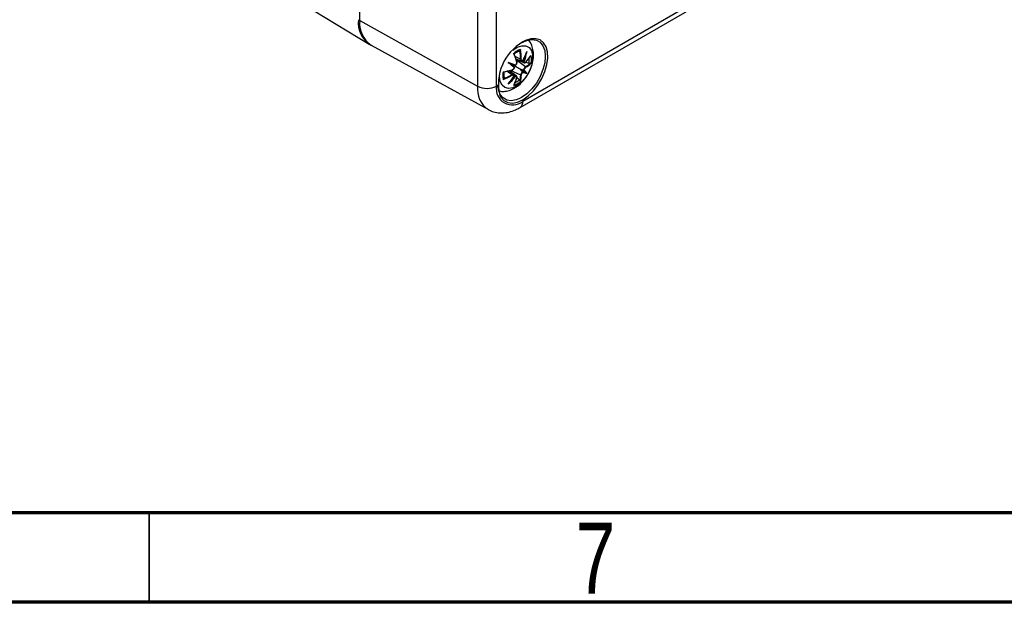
# Model space of a CAD drawing. Header units: millimetres. Extents: x 4 to 415, y 5 to 292.
# Tile 2 of 13: x 58 to 113, y 5 to 38. Entities that reach past the tile are written whole.
import ezdxf

# ---------------------------------------------------------------- set-up
doc = ezdxf.new("R2010")
doc.units = ezdxf.units.MM
doc.styles.add('SLDTEXTSTYLE0', font='TXT', dxfattribs={"width": 0.75})

msp = doc.modelspace()

# ---------------------------------------------------------------- linework, layer by layer
at = {"color": 7, "linetype": 'Continuous', "lineweight": 25}
for p, q in [((76.773, 37.512), (76.773, 93.853)), ((83.364, 90.179), (83.364, 33.838)), ((84.416, 33.843), (84.416, 90.184)), ((104.277, 43.603), (85.892, 32.99)), ((85.737, 32.647), (104.122, 43.26)), ((69.261, 41.065), (77.303, 36.19)), ((76.773, 37.512), (83.364, 33.838)), ((77.413, 36.129), (83.97, 32.528)), ((85.872, 36.262), (85.887, 36.27)), ((85.773, 35.335), (85.464, 35.489)), ((85.504, 35.373), (85.824, 35.231)), ((85.512, 35.349), (85.805, 35.22)), ((86.049, 34.924), (85.533, 35.283)), ((85.883, 35.24), (85.886, 35.239)), ((85.394, 34.486), (85.111, 34.693)), ((85.395, 34.509), (85.135, 34.698)), ((85.191, 35.1), (85.247, 35.068)), ((85.773, 34.446), (85.204, 34.713)), ((85.448, 34.952), (85.247, 35.068)), ((85.416, 34.916), (85.418, 34.913)), ((85.467, 34.997), (85.463, 34.998)), ((86.047, 34.606), (85.735, 34.787)), ((85.814, 35.216), (85.973, 35.145)), ((85.934, 35.211), (85.93, 35.213)), ((85.93, 34.728), (85.934, 34.727)), ((85.981, 35.177), (85.967, 35.21)), ((86.065, 35.184), (86.23, 35.128)), ((84.592, 34.375), (84.609, 34.591)), ((85.279, 34.479), (84.991, 34.669)), ((85.543, 34.4), (85.403, 34.503)), ((85.418, 34.429), (85.416, 34.431)), ((85.463, 34.404), (85.467, 34.402)), ((85.484, 34.373), (85.52, 34.378)), ((85.687, 34.187), (85.556, 34.301)), ((85.886, 34.643), (85.883, 34.646)), ((85.822, 33.205), (85.675, 33.13))]:
    msp.add_line(p, q, dxfattribs=at)
at = {"color": 7, "linetype": 'Continuous', "lineweight": 70}
for p, q in [((410, 10), (20, 10)), ((415, 5), (15, 5))]:
    msp.add_line(p, q, dxfattribs=at)
at = {"color": 7, "linetype": 'Continuous', "lineweight": 35}
msp.add_line((65, 10), (65, 5), dxfattribs=at)
at = {"color": 7, "linetype": 'Continuous', "lineweight": 25, "flags": 128}
for points in [[(85.84, 36.278), (86.117, 36.399), (86.397, 36.448), (86.648, 36.41), (86.858, 36.289), (87.016, 36.09), (87.114, 35.823), (87.148, 35.502), (87.114, 35.142), (87.016, 34.762), (86.858, 34.38), (86.648, 34.016), (86.397, 33.689), (86.117, 33.414), (85.822, 33.205)], [(85.892, 33.083), (86.193, 33.294), (86.479, 33.57), (86.738, 33.899), (86.957, 34.266), (87.126, 34.652), (87.238, 35.041), (87.287, 35.413), (87.271, 35.752), (87.19, 36.041), (87.048, 36.268), (86.853, 36.421), (86.612, 36.493), (86.338, 36.481), (86.043, 36.386), (85.899, 36.312)], [(85.341, 35.859), (85.583, 36.016), (85.831, 36.1), (86.055, 36.095), (86.24, 36.002), (86.371, 35.829), (86.439, 35.587), (86.439, 35.295), (86.371, 34.975), (86.24, 34.65), (86.055, 34.344), (85.831, 34.08), (85.583, 33.878), (85.331, 33.752), (85.093, 33.712), (84.886, 33.762), (84.727, 33.896), (84.626, 34.105), (84.592, 34.375), (84.592, 34.375)], [(85.675, 33.13), (85.527, 33.073), (85.246, 33.025), (84.995, 33.062), (84.785, 33.183), (84.627, 33.382), (84.529, 33.649), (84.497, 33.917)], [(84.613, 33.31), (84.659, 33.228), (84.828, 33.037), (85.047, 32.924), (85.306, 32.893), (85.592, 32.947), (85.892, 33.083)]]:
    msp.add_lwpolyline(points, dxfattribs=at)
at = {"color": 7, "linetype": 'Continuous', "lineweight": 25}
for centre, radius, start, end in [((78.106, 37.366), 1.418, 172.4393, 239.0645), ((76.793, 37.558), 0.05, 185.3256, 247.3279), ((78.234, 37.348), 1.47, 173.6063, 236.0322), ((87.208, 33.975), 2.679, 119.265, 194.3783), ((86.091, 34.881), 1.061, 108.3127, 131.682), ((85.994, 34.912), 0.931, 109.2514, 129.4658), ((81.965, 35.27), 3.808, 0.9785, 8.3353), ((81.945, 35.269), 3.862, 0.9952, 9.2324), ((80.552, 33.735), 5.207, 16.2125, 21.8557), ((80.663, 33.789), 5.094, 16.1873, 21.2536), ((82.106, 37.165), 4.242, 333.0002, 338.2682), ((82.14, 37.157), 4.21, 333.103, 340.7235), ((82.598, 36.4), 3.542, 340.3881, 346.8492), ((82.606, 36.397), 3.565, 340.5504, 349.8106), ((84.196, 36.95), 2.565, 316.2366, 325.3403), ((84.226, 36.951), 2.547, 316.1884, 326.5274), ((85.228, 35.308), 1.018, 349.8025, 5.3089), ((85.311, 35.331), 1.062, 348.3172, 11.6828), ((84.054, 39.801), 5.208, 278.1416, 283.7839), ((84.063, 39.679), 5.095, 278.7436, 283.8091), ((69.24, -7.885), 45.872, 69.2606, 69.8049), ((114.574, 70.559), 46.073, 230.1898, 230.7317), ((112.147, 67.632), 42.248, 230.355, 230.7539), ((70.556, -4.336), 42.064, 69.2383, 69.639), ((85.026, 33.767), 1.321, 39.4155, 46.5785), ((85.217, 33.931), 1.1, 35.324, 46.9962), ((85.271, 36.221), 1.513, 300.9409, 313.1792), ((85.298, 36.176), 1.494, 300.8502, 314.8046), ((85.831, 34.431), 1.062, 168.3172, 191.6828), ((83.422, 37.827), 3.862, 290.7663, 299.0032), ((85.756, 34.499), 0.931, 170.5324, 190.7441), ((83.432, 37.809), 3.808, 291.6633, 299.0199), ((81.885, 36.714), 4.21, 319.2769, 326.897), ((82.775, 36.691), 3.565, 310.1895, 319.4496), ((81.861, 36.74), 4.242, 321.732, 326.9998), ((82.769, 36.697), 3.542, 313.1509, 319.6119), ((83.106, 35.011), 2.548, 333.4721, 343.8103), ((83.092, 35.038), 2.566, 334.6591, 343.7621), ((85.027, 34.968), 1.023, 295.1862, 310.1766), ((84.26, 34.471), 1.513, 346.8177, 359.0548), ((84.313, 34.47), 1.494, 345.1925, 359.1455), ((86.263, 35.91), 1.322, 253.4076, 260.5664), ((86.217, 35.663), 1.1, 252.9899, 264.6557), ((84.711, 33.665), 1.357, 172.6854, 236.5314), ((83.885, 34.869), 1.156, 243.2338, 297.3435), ((85.316, 33.697), 0.912, 170.786, 309.2033), ((85.052, 34.881), 1.061, 288.3127, 311.682), ((85.535, 32.945), 0.36, 304.1082, 7.1878)]:
    msp.add_arc(centre, radius, start, end, dxfattribs=at)
for centre, major_axis, ratio, start_param, end_param in [((86.188, 35.192), (0.598, -0.333), 0.166241, 4.279184, 4.361125), ((85.61, 34.955), (0.59, -0.189), 0.006818, 4.049815, 4.462493), ((85.526, 34.81), (0.459, -0.416), 0.006789, 1.820686, 2.233363), ((86.104, 34.476), (0.471, -0.421), 0.036803, 3.844091, 4.256768), ((86.188, 34.622), (0.6, -0.197), 0.03683, 2.026408, 2.439085), ((85.61, 34.191), (0.587, -0.351), 0.166239, 1.922049, 2.003991)]:
    msp.add_ellipse(centre, major_axis=major_axis, ratio=ratio, start_param=start_param, end_param=end_param, dxfattribs=at)
for points, knots in [([(84.569, 33.573), (84.614, 33.562), (84.749, 33.531), (84.985, 33.557), (85.225, 33.628), (85.429, 33.731), (85.637, 33.869), (85.868, 34.077), (86.1, 34.368), (86.288, 34.697), (86.424, 35.05), (86.494, 35.404), (86.496, 35.74), (86.43, 36.038), (86.334, 36.261), (86.24, 36.362), (86.211, 36.394)], [0, 0, 0, 0, 0.036517, 0.108723, 0.18365, 0.232849, 0.284823, 0.372253, 0.459928, 0.547751, 0.636567, 0.72744, 0.811977, 0.891664, 0.966449, 1, 1, 1, 1]), ([(85.687, 35.791), (85.695, 35.793), (85.712, 35.796), (85.726, 35.81), (85.732, 35.819), (85.733, 35.822)], [0, 0, 0, 0, 0.438543, 0.87713, 1, 1, 1, 1]), ([(85.757, 35.889), (85.754, 35.874), (85.747, 35.849), (85.737, 35.829), (85.733, 35.822)], [0, 0, 0, 0, 0.598159, 1, 1, 1, 1]), ([(85.41, 35.635), (85.41, 35.639), (85.41, 35.645), (85.403, 35.658), (85.392, 35.668), (85.385, 35.674)], [0, 0, 0, 0, 0.245882, 0.52504, 1, 1, 1, 1]), ([(85.773, 35.335), (85.773, 35.324), (85.774, 35.303), (85.781, 35.276), (85.793, 35.255), (85.806, 35.24), (85.816, 35.236), (85.82, 35.234)], [0, 0, 0, 0, 0.225569, 0.444687, 0.657607, 0.864591, 1, 1, 1, 1]), ([(85.833, 35.26), (85.826, 35.269), (85.811, 35.289), (85.808, 35.32), (85.807, 35.336)], [0, 0, 0, 0, 0.5001838, 1, 1, 1, 1]), ([(85.82, 35.234), (85.821, 35.233), (85.829, 35.229), (85.85, 35.227), (85.87, 35.235), (85.883, 35.24)], [0, 0, 0, 0, 0.1034942, 0.4111553, 1, 1, 1, 1]), ([(85.895, 35.252), (85.884, 35.249), (85.867, 35.243), (85.846, 35.249), (85.838, 35.256), (85.833, 35.26)], [0, 0, 0, 0, 0.499427, 0.751908, 1, 1, 1, 1]), ([(85.886, 35.239), (85.887, 35.239), (85.891, 35.238), (85.895, 35.24), (85.897, 35.245), (85.896, 35.249), (85.895, 35.252)], [0, 0, 0, 0, 0.202326, 0.435152, 0.700578, 1, 1, 1, 1]), ([(86.114, 35.767), (86.103, 35.727), (86.088, 35.675), (86.064, 35.622), (86.054, 35.603), (86.049, 35.597), (86.047, 35.594)], [0, 0, 0, 0, 0.66582, 0.866792, 0.942554, 1, 1, 1, 1]), ([(85.191, 35.1), (85.19, 35.101), (85.187, 35.103), (85.18, 35.107), (85.166, 35.115), (85.132, 35.134), (85.099, 35.153), (85.076, 35.167)], [0, 0, 0, 0, 0.0668706, 0.1213709, 0.2219993, 0.4559854, 1, 1, 1, 1]), ([(85.279, 34.731), (85.288, 34.734), (85.307, 34.741), (85.334, 34.758), (85.358, 34.78), (85.379, 34.806), (85.395, 34.833), (85.411, 34.871), (85.414, 34.898), (85.416, 34.916)], [0, 0, 0, 0, 0.137815, 0.271687, 0.401774, 0.528233, 0.651226, 0.770918, 1, 1, 1, 1]), ([(85.412, 34.89), (85.409, 34.873), (85.405, 34.849), (85.389, 34.818), (85.37, 34.789), (85.338, 34.759), (85.309, 34.748), (85.295, 34.743)], [0, 0, 0, 0, 0.250042, 0.37642, 0.500657, 0.75042, 1, 1, 1, 1]), ([(85.418, 34.913), (85.419, 34.912), (85.422, 34.909), (85.422, 34.904), (85.419, 34.896), (85.414, 34.892), (85.412, 34.89)], [0, 0, 0, 0, 0.202326, 0.435152, 0.700578, 1, 1, 1, 1]), ([(85.463, 34.998), (85.478, 35.009), (85.5, 35.025), (85.524, 35.057), (85.54, 35.085), (85.552, 35.115), (85.559, 35.147), (85.561, 35.18), (85.557, 35.199), (85.555, 35.209)], [0, 0, 0, 0, 0.229082, 0.348774, 0.471767, 0.598226, 0.728313, 0.862185, 1, 1, 1, 1]), ([(85.735, 34.787), (85.651, 34.835), (85.559, 34.888), (85.47, 34.939), (85.463, 34.943)], [0, 0, 0, 0, 0.9207255, 1, 1, 1, 1]), ([(85.484, 35.015), (85.483, 35.011), (85.482, 35.005), (85.477, 34.999), (85.472, 34.996), (85.468, 34.997), (85.467, 34.997)], [0, 0, 0, 0, 0.299422, 0.564848, 0.797674, 1, 1, 1, 1]), ([(85.552, 35.189), (85.555, 35.174), (85.56, 35.144), (85.55, 35.101), (85.535, 35.07), (85.515, 35.041), (85.497, 35.025), (85.484, 35.015)], [0, 0, 0, 0, 0.24958, 0.499343, 0.623603, 0.749959, 1, 1, 1, 1]), ([(85.93, 35.213), (85.934, 35.198), (85.939, 35.175), (85.953, 35.156), (85.963, 35.151), (85.968, 35.148)], [0, 0, 0, 0, 0.494894, 0.753467, 1, 1, 1, 1]), ([(86.049, 34.924), (86.041, 34.919), (86.027, 34.91), (86.006, 34.889), (85.986, 34.865), (85.968, 34.837), (85.954, 34.809), (85.939, 34.771), (85.934, 34.745), (85.93, 34.728)], [0, 0, 0, 0, 0.137815, 0.271687, 0.401774, 0.528233, 0.651226, 0.770918, 1, 1, 1, 1]), ([(85.967, 35.21), (85.965, 35.21), (85.96, 35.208), (85.95, 35.209), (85.941, 35.209), (85.936, 35.211), (85.934, 35.211)], [0, 0, 0, 0, 0.299422, 0.564848, 0.797674, 1, 1, 1, 1]), ([(85.934, 34.727), (85.936, 34.726), (85.941, 34.725), (85.95, 34.726), (85.96, 34.729), (85.965, 34.733), (85.967, 34.735)], [0, 0, 0, 0, 0.202326, 0.435152, 0.700578, 1, 1, 1, 1]), ([(85.967, 34.736), (85.971, 34.751), (85.977, 34.774), (85.992, 34.806), (86.009, 34.836), (86.034, 34.87), (86.054, 34.886), (86.064, 34.893)], [0, 0, 0, 0, 0.250042, 0.37642, 0.500657, 0.75042, 1, 1, 1, 1]), ([(85.968, 35.148), (85.968, 35.148), (85.973, 35.144), (85.986, 35.143), (86.006, 35.146), (86.027, 35.156), (86.041, 35.169), (86.049, 35.175)], [0, 0, 0, 0, 0.016524, 0.251968, 0.494167, 0.743414, 1, 1, 1, 1]), ([(86.064, 35.187), (86.054, 35.179), (86.034, 35.161), (86.009, 35.158), (85.992, 35.166), (85.985, 35.173), (85.981, 35.177)], [0, 0, 0, 0, 0.332791, 0.665828, 0.831555, 1, 1, 1, 1]), ([(86.23, 35.128), (86.241, 35.125), (86.264, 35.118), (86.29, 35.117), (86.303, 35.118), (86.306, 35.118)], [0, 0, 0, 0, 0.438543, 0.87713, 1, 1, 1, 1]), ([(86.351, 35.116), (86.345, 35.117), (86.335, 35.118), (86.314, 35.118), (86.306, 35.118)], [0, 0, 0, 0, 0.598163, 1, 1, 1, 1]), ([(84.792, 34.646), (84.803, 34.642), (84.821, 34.635), (84.833, 34.641), (84.837, 34.643)], [0, 0, 0, 0, 0.598163, 1, 1, 1, 1]), ([(84.837, 34.27), (84.835, 34.266), (84.829, 34.257), (84.814, 34.237), (84.8, 34.224), (84.792, 34.216)], [0, 0, 0, 0, 0.245882, 0.525039, 1, 1, 1, 1]), ([(84.837, 34.27), (84.841, 34.278), (84.849, 34.294), (84.846, 34.314), (84.842, 34.323), (84.841, 34.326)], [0, 0, 0, 0, 0.437742, 0.875464, 1, 1, 1, 1]), ([(85.389, 34.489), (85.386, 34.492), (85.377, 34.498), (85.358, 34.502), (85.334, 34.501), (85.307, 34.494), (85.288, 34.484), (85.279, 34.479)], [0, 0, 0, 0, 0.135272, 0.342289, 0.555243, 0.774395, 1, 1, 1, 1]), ([(85.295, 34.449), (85.309, 34.456), (85.338, 34.469), (85.362, 34.466), (85.374, 34.464)], [0, 0, 0, 0, 0.499816, 1, 1, 1, 1]), ([(85.374, 34.464), (85.379, 34.462), (85.389, 34.458), (85.405, 34.444), (85.409, 34.426), (85.412, 34.415)], [0, 0, 0, 0, 0.248251, 0.500573, 1, 1, 1, 1]), ([(85.416, 34.431), (85.414, 34.445), (85.411, 34.467), (85.398, 34.484), (85.391, 34.488), (85.389, 34.489)], [0, 0, 0, 0, 0.588698, 0.896283, 1, 1, 1, 1]), ([(85.412, 34.415), (85.414, 34.415), (85.419, 34.417), (85.422, 34.421), (85.422, 34.425), (85.419, 34.428), (85.418, 34.429)], [0, 0, 0, 0, 0.299422, 0.564848, 0.797674, 1, 1, 1, 1]), ([(85.538, 34.404), (85.533, 34.407), (85.524, 34.412), (85.5, 34.416), (85.478, 34.408), (85.463, 34.404)], [0, 0, 0, 0, 0.246376, 0.505003, 1, 1, 1, 1]), ([(85.467, 34.402), (85.468, 34.4), (85.472, 34.396), (85.477, 34.389), (85.482, 34.381), (85.483, 34.376), (85.484, 34.373)], [0, 0, 0, 0, 0.202326, 0.435152, 0.700578, 1, 1, 1, 1]), ([(85.52, 34.378), (85.525, 34.377), (85.535, 34.374), (85.55, 34.363), (85.56, 34.34), (85.555, 34.314), (85.552, 34.3)], [0, 0, 0, 0, 0.168551, 0.334172, 0.667208, 1, 1, 1, 1]), ([(85.555, 34.32), (85.557, 34.33), (85.561, 34.348), (85.559, 34.372), (85.552, 34.39), (85.544, 34.401), (85.538, 34.404), (85.538, 34.404)], [0, 0, 0, 0, 0.25654, 0.505742, 0.747897, 0.9833, 1, 1, 1, 1]), ([(85.733, 34.126), (85.728, 34.135), (85.718, 34.154), (85.7, 34.175), (85.689, 34.184), (85.687, 34.187)], [0, 0, 0, 0, 0.437742, 0.875464, 1, 1, 1, 1]), ([(85.883, 34.646), (85.87, 34.635), (85.85, 34.617), (85.825, 34.585), (85.807, 34.558), (85.793, 34.53), (85.781, 34.5), (85.774, 34.471), (85.773, 34.454), (85.773, 34.446)], [0, 0, 0, 0, 0.229082, 0.348774, 0.471767, 0.598226, 0.728313, 0.862185, 1, 1, 1, 1]), ([(85.807, 34.447), (85.809, 34.46), (85.812, 34.485), (85.829, 34.524), (85.846, 34.554), (85.867, 34.583), (85.884, 34.599), (85.895, 34.61)], [0, 0, 0, 0, 0.24958, 0.499343, 0.623603, 0.749959, 1, 1, 1, 1]), ([(85.895, 34.61), (85.896, 34.614), (85.897, 34.62), (85.895, 34.63), (85.891, 34.638), (85.887, 34.642), (85.886, 34.643)], [0, 0, 0, 0, 0.299422, 0.564848, 0.797674, 1, 1, 1, 1]), ([(86.114, 34.567), (86.103, 34.574), (86.088, 34.582), (86.064, 34.596), (86.054, 34.602), (86.049, 34.605), (86.047, 34.606)], [0, 0, 0, 0, 0.66582, 0.866792, 0.942554, 1, 1, 1, 1]), ([(85.076, 33.967), (85.104, 33.997), (85.142, 34.036), (85.176, 34.083), (85.187, 34.101), (85.19, 34.109), (85.191, 34.113)], [0, 0, 0, 0, 0.6658204, 0.8667923, 0.9425544, 1, 1, 1, 1]), ([(85.733, 34.126), (85.735, 34.121), (85.741, 34.111), (85.75, 34.098), (85.755, 34.092), (85.757, 34.088)], [0, 0, 0, 0, 0.245882, 0.52504, 1, 1, 1, 1]), ([(83.963, 32.544), (84.008, 32.516), (84.15, 32.428), (84.427, 32.358), (84.771, 32.334), (85.125, 32.386), (85.45, 32.493), (85.651, 32.601), (85.737, 32.647)], [0, 0, 0, 0, 0.086313, 0.273324, 0.459196, 0.650005, 0.850142, 1, 1, 1, 1])]:
    msp.add_open_spline(points, degree=3, knots=knots, dxfattribs=at)
for points in [[(85.807, 35.336), (85.805, 35.335), (85.8, 35.334), (85.79, 35.333), (85.781, 35.333), (85.775, 35.334), (85.773, 35.335)], [(85.295, 34.743), (85.294, 34.741), (85.293, 34.735), (85.29, 34.73), (85.285, 34.729), (85.281, 34.73), (85.279, 34.731)], [(85.552, 35.189), (85.554, 35.191), (85.558, 35.194), (85.561, 35.2), (85.56, 35.205), (85.556, 35.208), (85.555, 35.209)], [(86.064, 35.187), (86.064, 35.185), (86.065, 35.181), (86.061, 35.176), (86.056, 35.174), (86.051, 35.175), (86.049, 35.175)], [(86.064, 34.893), (86.064, 34.896), (86.065, 34.902), (86.061, 34.911), (86.056, 34.919), (86.051, 34.922), (86.049, 34.924)], [(85.295, 34.449), (85.294, 34.452), (85.293, 34.457), (85.29, 34.465), (85.285, 34.473), (85.281, 34.477), (85.279, 34.479)], [(85.552, 34.3), (85.554, 34.302), (85.558, 34.304), (85.561, 34.309), (85.56, 34.314), (85.556, 34.318), (85.555, 34.32)], [(85.807, 34.447), (85.805, 34.446), (85.8, 34.443), (85.79, 34.441), (85.781, 34.442), (85.775, 34.445), (85.773, 34.446)]]:
    msp.add_open_spline(points, degree=3, dxfattribs=at)

# ---------------------------------------------------------------- texts
at = {"color": 7, "linetype": 'Continuous', "lineweight": 0, "insert": (89.96, 9.456), "char_height": 3.969, "attachment_point": 2, "style": 'SLDTEXTSTYLE0'}
msp.add_mtext('7', dxfattribs=at)

doc.saveas('drawing.dxf')
